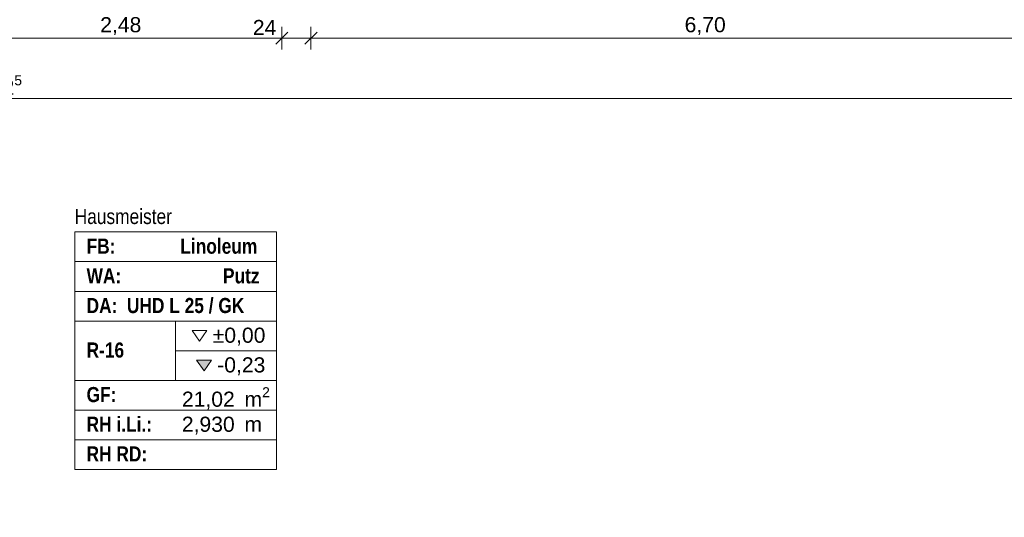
# Model space of a CAD drawing. Header units: millimetres. Extents: x 634730 to 711346, y 362082 to 425615.
# Tile 128 of 160: x 684819 to 692956, y 381820 to 385937. Entities that reach past the tile are written whole.
import ezdxf
from ezdxf.enums import TextEntityAlignment as Align

# ---------------------------------------------------------------- set-up
doc = ezdxf.new("R2010")
doc.units = ezdxf.units.MM
doc.header["$LTSCALE"] = 50
for name, color, linetype in [('1_EG', 7, 'Continuous'), ('A_Bemaßung', 7, 'Continuous'), ('A_Möblierung fest', 7, 'Continuous'), ('A_Raumflächen', 7, 'Continuous')]:
    doc.layers.add(name, color=color, linetype=linetype)
doc.styles.add('ERSTELLTER_STIL_1', font='ARIALN.TTF')
doc.styles.add('ERSTELLTER_STIL_2', font='ARIALNB.TTF')

# ---------------------------------------------------------------- blocks, each defined once
blk = doc.blocks.new('Hausmeister_R-16_42_1', base_point=(33.2035, -69.0247))
at = {"layer": 'A_Raumflächen', "linetype": 'Continuous', "lineweight": 0, "true_color": 0x000000}
blk.add_hatch(color=18, dxfattribs=at).paths.add_polyline_path([(33.3775, -69.2269), (33.4389, -69.3137), (33.5003, -69.2269)])
at = {"layer": 'A_Raumflächen', "color": 7, "linetype": 'Continuous', "lineweight": 13}
for p, q in [((34.0369, -68.1653), (32.3702, -68.1653)), ((32.3702, -68.1653), (32.3702, -70.1296)), ((32.3702, -68.1653), (34.0369, -68.1653)), ((32.3702, -68.4109), (32.3702, -68.1653)), ((34.0369, -70.1296), (34.0369, -68.1653)), ((34.0369, -68.1653), (34.0369, -68.4109)), ((34.0369, -68.4109), (32.3702, -68.4109)), ((32.3702, -68.4109), (34.0369, -68.4109)), ((32.3702, -68.6564), (32.3702, -68.4109)), ((34.0369, -68.4109), (34.0369, -68.6564)), ((34.0369, -68.6564), (32.3702, -68.6564)), ((32.3702, -68.6564), (34.0369, -68.6564)), ((32.3702, -68.902), (32.3702, -68.6564)), ((34.0369, -68.6564), (34.0369, -68.902)), ((34.0369, -68.902), (32.3702, -68.902)), ((32.3702, -68.902), (34.0369, -68.902)), ((32.3702, -69.393), (32.3702, -68.902)), ((33.2035, -68.902), (33.2035, -69.393)), ((34.0369, -68.902), (34.0369, -69.393)), ((33.2035, -69.1475), (34.0369, -69.1475)), ((34.0369, -69.393), (32.3702, -69.393)), ((32.3702, -69.393), (34.0369, -69.393)), ((32.3702, -69.6386), (32.3702, -69.393)), ((34.0369, -69.393), (34.0369, -69.6386)), ((34.0369, -69.6386), (32.3702, -69.6386)), ((32.3702, -69.6386), (34.0369, -69.6386)), ((32.3702, -69.8841), (32.3702, -69.6386)), ((34.0369, -69.6386), (34.0369, -69.8841)), ((34.0369, -69.8841), (32.3702, -69.8841)), ((32.3702, -69.8841), (34.0369, -69.8841)), ((32.3702, -70.1296), (32.3702, -69.8841)), ((34.0369, -69.8841), (34.0369, -70.1296)), ((32.3702, -70.1296), (34.0369, -70.1296)), ((34.0369, -70.1296), (32.3702, -70.1296))]:
    blk.add_line(p, q, dxfattribs=at)
at = {"layer": 'A_Raumflächen', "color": 7, "linetype": 'Continuous', "lineweight": 18, "flags": 128}
for points in [[(33.3405, -68.9813), (33.4019, -69.0681), (33.4633, -68.9813)], [(33.3775, -69.2269), (33.4389, -69.3137), (33.5003, -69.2269)]]:
    blk.add_lwpolyline(points, close=True, dxfattribs=at)
at = {"layer": 'A_Raumflächen', "color": 7, "lineweight": 18, "char_height": 0.125, "attachment_point": 1, "style": 'ERSTELLTER_STIL_2'}
for s, insert in [('\\A1;{\\pql;\\pt0,0.1;\\fArial|b0|i0|c0|p0;\\W1.000000;±0,00\\fArial|b0|i0|c0|p0;\\W1.000000;\\A1{\\H.66x;\\S^  ;}\\fArial|b0|i0|c0|p0;\\W1.000000;\\fArial|b0|i0|c0|p0;\\W1.000000;\\A1{\\H.66x;\\S^  ;}}', (33.5109, -68.9567)), ('\\A1;{\\pql;\\pt0,0.1;\\fArial|b0|i0|c0|p0;\\W1.000000;-0,23\\fArial|b0|i0|c0|p0;\\W1.000000;\\A1{\\H.66x;\\S^  ;}\\fArial|b0|i0|c0|p0;\\W1.000000;\\fArial|b0|i0|c0|p0;\\W1.000000;\\A1{\\H.66x;\\S^  ;}}', (33.5479, -69.2022)), ('\\A1;{\\pql;\\pt0,0.1;\\fArial|b0|i0|c0|p0;\\W1.000000;21,02\\fArial|b0|i0|c0|p0;\\W1.000000;\\A1{\\H.66x;\\S^  ;}\\fArial|b0|i0|c0|p0;\\W1.000000; m\\fArial|b0|i0|c0|p0;\\W1.000000;\\A1{\\H.66x;\\S2^  ;}}', (33.2563, -69.4496)), ('\\A1;{\\pql;\\pt0,0.1;\\fArial|b0|i0|c0|p0;\\W1.000000;2,930\\fArial|b0|i0|c0|p0;\\W1.000000;\\A1{\\H.66x;\\S^  ;}\\fArial|b0|i0|c0|p0;\\W1.000000; m\\fArial|b0|i0|c0|p0;\\W1.000000;\\A1{\\H.66x;\\S^  ;}}', (33.2557, -69.6933))]:
    blk.add_mtext(s, dxfattribs=dict(at, insert=insert))
at = {"layer": 'A_Raumflächen', "color": 7, "lineweight": 18}
for tag, style, p in [('DUMMY_850', 'ERSTELLTER_STIL_1', (33.9387, -67.9444)), ('ROOM_NAME', 'ERSTELLTER_STIL_1', (32.3702, -67.9746)), ('floorCode', 'ERSTELLTER_STIL_2', (32.4684, -68.2201)), ('stFloorCovering', 'ERSTELLTER_STIL_2', (33.243, -68.2201)), ('wallCode', 'ERSTELLTER_STIL_2', (32.4684, -68.4656)), ('stWallCovering', 'ERSTELLTER_STIL_2', (33.5956, -68.4656)), ('ceilingCode', 'ERSTELLTER_STIL_2', (32.4684, -68.7112)), ('stCeilingCovering', 'ERSTELLTER_STIL_2', (32.8018, -68.7112)), ('ROOM_NUMBER', 'ERSTELLTER_STIL_2', (32.4684, -69.0795)), ('measuredNetAreaCode', 'ERSTELLTER_STIL_2', (32.4684, -69.4478)), ('din277AreaCode', 'ERSTELLTER_STIL_2', (32.4684, -69.6933)), ('sCustom1Value', 'ERSTELLTER_STIL_2', (32.4684, -69.9388)), ('DUMMY_851', 'ERSTELLTER_STIL_2', (33.9387, -69.9087))]:
    blk.add_attdef(tag, text='', height=0.125, dxfattribs=dict(at, style=style)).set_placement(p, align=Align.TOP_LEFT)
blk = doc.blocks.new('A$C85d2cf1a')
at = {"layer": 'A_Bemaßung', "color": 7, "linetype": 'Continuous', "lineweight": 13}
for p, q in [((41.0044, 23.6086), (41.0044, 23.7961)), ((41.0044, 23.6086), (41.0044, 23.7961)), ((41.2444, 23.6086), (41.2444, 23.7961)), ((41.2444, 23.6086), (41.2444, 23.7961)), ((38.5249, 23.7024), (41.0044, 23.7024)), ((41.0544, 23.7524), (40.9544, 23.6524)), ((41.0544, 23.7524), (40.9544, 23.6524)), ((41.0044, 23.7024), (41.2444, 23.7024)), ((41.2944, 23.7524), (41.1944, 23.6524)), ((41.2944, 23.7524), (41.1944, 23.6524)), ((41.2444, 23.7024), (47.9445, 23.7024)), ((21.8386, 23.2024), (55.3645, 23.2024))]:
    blk.add_line(p, q, dxfattribs=at)
at = {"layer": 'A_Raumflächen', "color": 7, "linetype": 'Continuous', "lineweight": 18}
blk.add_blockref('Hausmeister_R-16_42_1', (40.1249, 21.2391), dxfattribs=at).add_auto_attribs({'ROOM_NAME': 'Hausmeister', 'ROOM_NUMBER': 'R-16', 'floorCode': 'FB: ', 'stFloorCovering': 'Linoleum', 'wallCode': 'WA: ', 'stWallCovering': 'Putz', 'ceilingCode': 'DA: ', 'stCeilingCovering': 'UHD L 25 / GK', 'measuredNetAreaCode': 'GF: ', 'sCustom1Value': 'RH RD:', 'din277AreaCode': 'RH i.Li.: '})
at = {"layer": 'A_Bemaßung', "color": 7, "lineweight": 13, "char_height": 0.125, "attachment_point": 7, "style": 'ERSTELLTER_STIL_2'}
for s, insert in [('\\A1;{\\pql;\\fArial|b0|i0|c0|p0;\\W1.000000;2,48}', (39.5025, 23.7274)), ('\\A1;{\\pql;\\fArial|b0|i0|c0|p0;\\W1.000000;24}', (40.7638, 23.7274)), ('\\A1;{\\pql;\\fArial|b0|i0|c0|p0;\\W1.000000;6,70}', (44.3323, 23.7274)), ('\\A1;{\\pql;\\fArial|b0|i0|c0|p0;\\W1.000000;33,52\\fArial|b0|i0|c0|p0;\\W1.000000;\\A1{\\H.66x;\\S5^  ;}}', (38.3556, 23.1965))]:
    blk.add_mtext(s, dxfattribs=dict(at, insert=insert))
at = {"layer": 'A_Möblierung fest', "color": 7, "lineweight": 13, "style": 'ERSTELLTER_STIL_2', "text_generation_flag": 2}
blk.add_attdef('txt', text='', height=0.12, rotation=359.99883, dxfattribs=at).set_placement((23.514, 39.2921), align=Align.MIDDLE_CENTER)
at = {"layer": 'A_Möblierung fest', "color": 7, "lineweight": 13, "style": 'ERSTELLTER_STIL_2'}
blk.add_attdef('txt', text='', height=0.12, dxfattribs=at).set_placement((10.172, 25.6523), align=Align.MIDDLE_CENTER)
at = {"layer": 'A_Raumflächen', "color": 7, "lineweight": 18}
for tag, style, p in [('DUMMY_850', 'ERSTELLTER_STIL_1', (31.5414, 25.9585)), ('DUMMY_850', 'ERSTELLTER_STIL_1', (48.3798, 25.9585)), ('ROOM_NAME', 'ERSTELLTER_STIL_1', (30.4276, 25.9283)), ('ROOM_NAME', 'ERSTELLTER_STIL_1', (47.266, 25.9283)), ('floorCode', 'ERSTELLTER_STIL_2', (30.5258, 25.6828)), ('stFloorCovering', 'ERSTELLTER_STIL_2', (31.0934, 25.6828)), ('floorCode', 'ERSTELLTER_STIL_2', (47.3642, 25.6828)), ('stFloorCovering', 'ERSTELLTER_STIL_2', (47.9319, 25.6828)), ('DUMMY_851', 'ERSTELLTER_STIL_2', (30.5258, 25.4675)), ('DUMMY_851', 'ERSTELLTER_STIL_2', (47.3642, 25.4675)), ('measuredNetAreaCode', 'ERSTELLTER_STIL_2', (30.5258, 25.1917)), ('measuredNetAreaCode', 'ERSTELLTER_STIL_2', (47.3642, 25.1917))]:
    blk.add_attdef(tag, text='', height=0.125, dxfattribs=dict(at, style=style)).set_placement(p, align=Align.TOP_LEFT)

msp = doc.modelspace()

# ---------------------------------------------------------------- block references
at = {"layer": '1_EG', "xscale": 1000, "yscale": 1000, "zscale": 1000}
msp.add_blockref('A$C85d2cf1a', (645981.7, 362082.4, 41515.3), dxfattribs=at)

doc.saveas('drawing.dxf')
